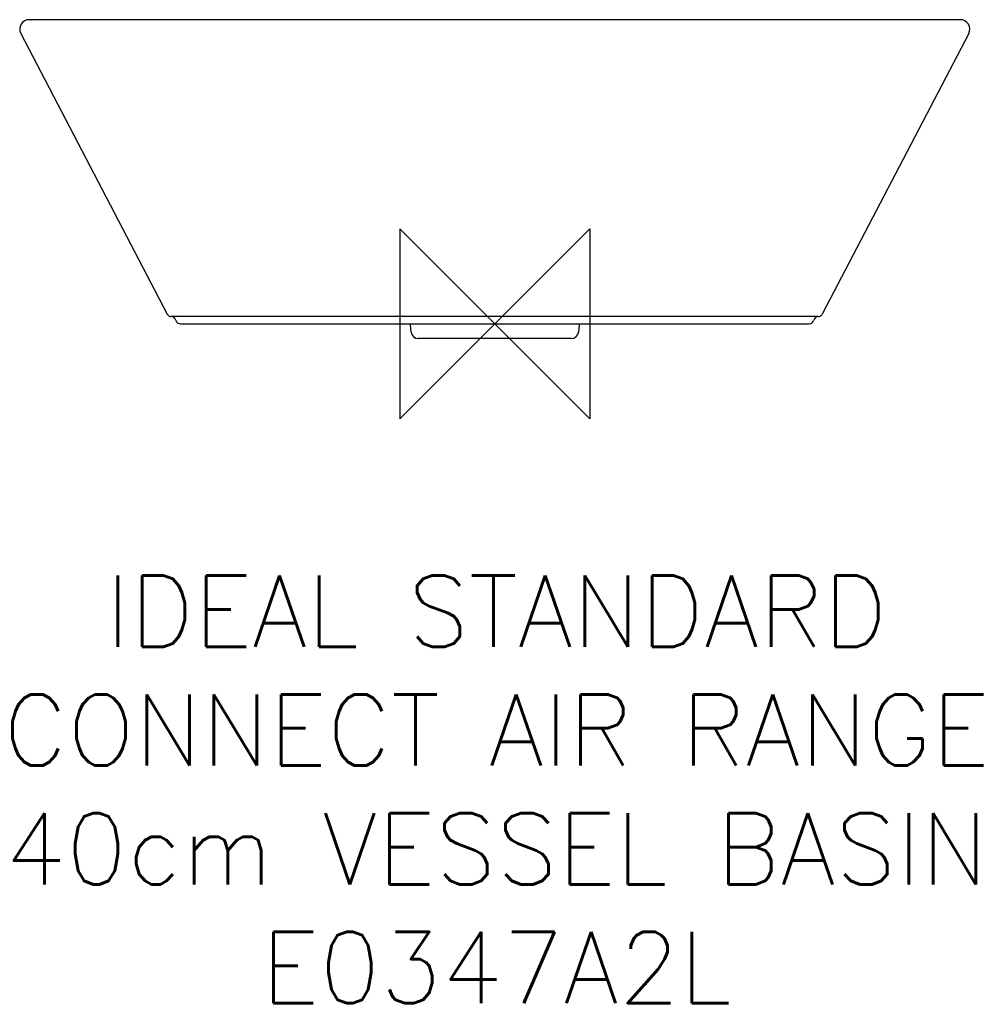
# Model space of a CAD drawing. Header units: millimetres. Extents: x -200 to 201, y -287 to 128.
import ezdxf

# ---------------------------------------------------------------- set-up
doc = ezdxf.new("R2010")
doc.units = ezdxf.units.MM
doc.header["$LTSCALE"] = 54.820741
for name, color, linetype in [('DETAIL', 2, 'CONTINUOUS'), ('ORIGIN', 6, 'CONTINUOUS'), ('Text', 7, 'CONTINUOUS')]:
    doc.layers.add(name, color=color, linetype=linetype)
doc.styles.add('Fastrack', font='simplex.shx')

# ---------------------------------------------------------------- blocks, each defined once
blk = doc.blocks.new('ORIGIN')
at = {"layer": 'ORIGIN'}
blk.add_lwpolyline([(-20, 20), (-20, -20), (20, 20), (20, -20)], close=True, dxfattribs=at)

msp = doc.modelspace()

# ---------------------------------------------------------------- linework, layer by layer
at = {"layer": 'DETAIL', "linetype": 'Continuous'}
for p, q in [((-195.98, 128.03), (-196, 128.03)), ((195.98, 128.03), (-195.98, 128.03)), ((196, 128.03), (195.98, 128.03)), ((-199.56, 122.17), (-137.88, 4.07)), ((199.56, 122.17), (137.88, 4.07)), ((-136.82, 3.13), (-136.62, 3.06)), ((-136.64, 3.07), (-136.18, 3)), ((-136.62, 3.06), (-136.18, 3)), ((-133.16, 3), (-136.18, 3)), ((-106.75, 3), (-133.16, 3)), ((-132.83, 0.05), (-132.38, 0)), ((-132.38, 0), (132.38, 0)), ((0, 3), (-106.75, 3)), ((106.75, 3), (0, 3)), ((133.16, 3), (106.75, 3)), ((136.18, 3), (133.16, 3)), ((136.18, 3), (136.6, 3.06)), ((136.18, 3), (136.57, 3.05)), ((136.6, 3.06), (136.57, 3.05)), ((-35.24, -3.48), (-35.51, -0.39)), ((-35.24, -3.48), (-35.51, -0.39)), ((35.51, -0.39), (35.24, -3.48)), ((32.25, -6.22), (-32.25, -6.22))]:
    msp.add_line(p, q, dxfattribs=at)
for centre, radius, start, end in [((-196.01, 124.03), 4, 89.8149, 207.5998), ((196.01, 124.03), 4, 332.4002, 90.1851), ((-136.1, 5), 2, 207.5782, 254.3352), ((-136.25, 1), 2, 14.4775, 87.9058), ((-132.38, 2), 2, 194.4775, 256.83), ((-40.49, -0.83), 5, 5, 9.5834), ((40.49, -0.83), 5, 170.4166, 175.0001), ((132.38, 2), 2, 269.9996, 345.5225), ((136.25, 1), 2, 92.0942, 165.5225), ((136.1, 5), 2, 284.29, 332.4218), ((-32.25, -3.22), 3, 185, 269.9959), ((32.25, -3.22), 3, 270.0044, 355)]:
    msp.add_arc(centre, radius, start, end, dxfattribs=at)

# ---------------------------------------------------------------- block references
at = {"layer": 'ORIGIN', "xscale": -2, "yscale": 2, "zscale": 2}
msp.add_blockref('ORIGIN', (0, 0), dxfattribs=at)

# ---------------------------------------------------------------- texts
at = {"layer": 'Text', "insert": (0.7, -106.04), "char_height": 30, "width": 2237.2895, "attachment_point": 2, "style": 'Fastrack'}
msp.add_mtext('IDEAL STANDARD\\PCONNECT AIR RANGE\\P40cm VESSEL BASIN\\PE0347A2L', dxfattribs=at)

doc.saveas('drawing.dxf')
